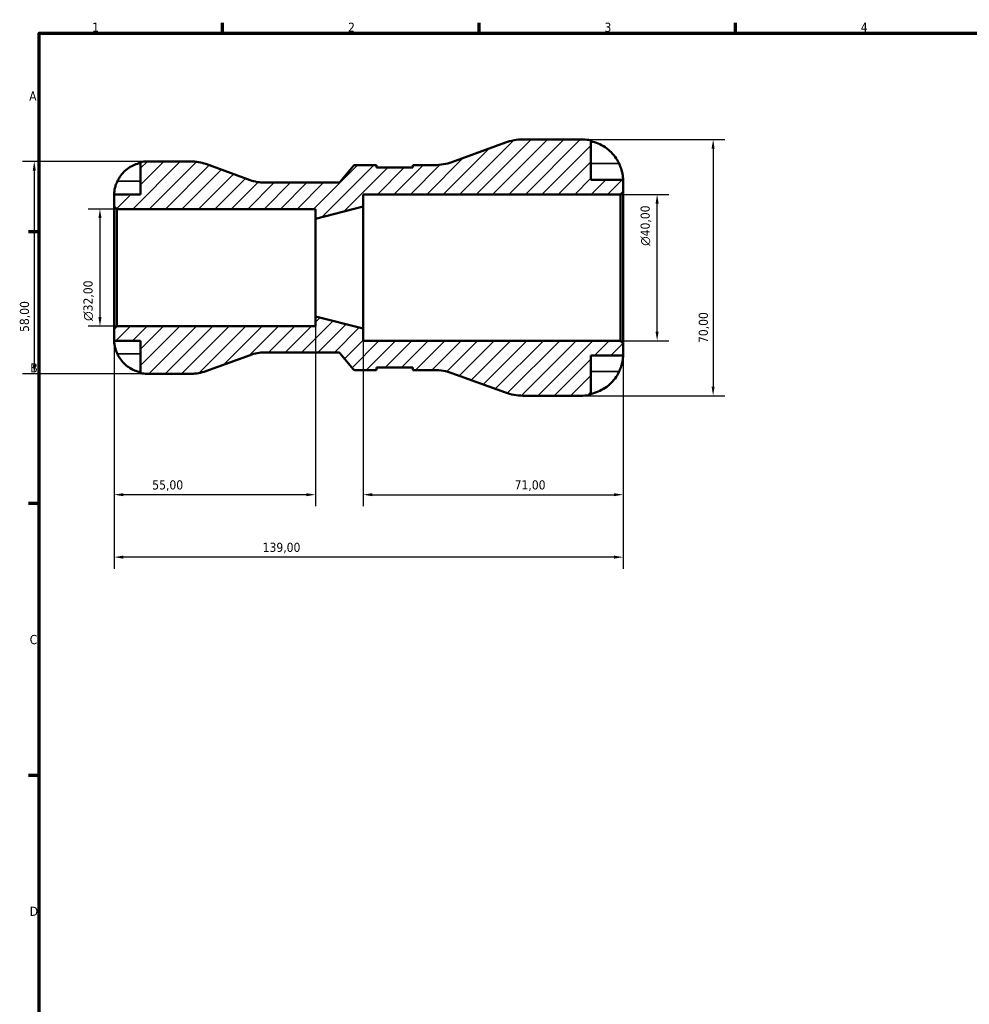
# Model space of a CAD drawing. Header units: millimetres. Extents: x 0 to 905, y 0 to 594.
# Tile 4 of 7: x 15 to 274, y 309 to 578. Entities that reach past the tile are written whole.
import ezdxf

# ---------------------------------------------------------------- set-up
doc = ezdxf.new("R2010")
doc.units = ezdxf.units.MM
for name, color, linetype, lineweight in [('Border (ISO)', 7, 'Continuous', 70), ('Dimension (ISO)', 7, 'Continuous', 25), ('Hatch (ISO)', 7, 'Continuous', 18), ('Visible (ISO)', 7, 'Continuous', 50), ('Visible Narrow (ISO)', 7, 'Continuous', 35)]:
    doc.layers.add(name, color=color, linetype=linetype, lineweight=lineweight)
doc.styles.add('Note Text (ISO)', font='tahoma.ttf')
doc.dimstyles.new('Default (ISO)', dxfattribs={"dimtxt": 2.5, "dimasz": 2.5, "dimexe": 3.175, "dimexo": 0, "dimgap": 0.762, "dimtad": 1, "dimrnd": 1e-08, "dimzin": 0, "dimtxsty": 'Note Text (ISO)', "dimcen": 0.09, "dimdle": 10, "dimclrd": 256, "dimclre": 256, "dimclrt": 232, "dimazin": 0, "dimtfac": 1.40208, "dimtmove": 0, "dimatfit": 3, "dimfxl": 1, "dimtolj": 1, "dimtzin": 0, "dimlwd": -1, "dimlwe": -1, "dimarcsym": 0})

# ---------------------------------------------------------------- blocks, each defined once
blk = doc.blocks.new('Borders Default Border')
at = {"layer": 'Border (ISO)'}
for p, q in [((70.08, 574), (70.08, 576.9)), ((140.17, 574), (140.17, 576.9)), ((210.25, 574), (210.25, 576.9)), ((20, 519.75), (17.1, 519.75)), ((20, 445.5), (17.1, 445.5)), ((20, 371.25), (17.1, 371.25))]:
    blk.add_line(p, q, dxfattribs=at)
at = {"layer": 'Border (ISO)', "flags": 128}
blk.add_lwpolyline([(20, 20), (20, 574), (821, 574), (821, 20), (20, 20)], dxfattribs=at)
at = {"layer": 'Border (ISO)', "color": 232, "true_color": 0xca0064, "char_height": 2.5, "attachment_point": 7, "style": 'Note Text (ISO)'}
for s, insert in [('1', (34.48, 574.4)), ('2', (104.37, 574.4)), ('3', (174.43, 574.35)), ('4', (244.42, 574.4)), ('A', (17.29, 555.62)), ('B', (17.59, 481.37)), ('C', (17.43, 407.08)), ('D', (17.43, 332.88))]:
    blk.add_mtext(s, dxfattribs=dict(at, insert=insert))
blk = doc.blocks.new('*D7')
at = {"layer": 'Defpoints', "color": 0, "transparency": 16777216}
for p in [(168.5, 545), (168.5, 475), (204.1, 475)]:
    blk.add_point(p, dxfattribs=at)
at = {"layer": 'Dimension (ISO)', "transparency": 16777216}
for p, q in [((168.5, 545), (207.27, 545)), ((204.1, 542.5), (204.1, 477.5)), ((168.5, 475), (207.27, 475))]:
    blk.add_line(p, q, dxfattribs=at)
for points in [[(203.68, 542.5), (204.51, 542.5), (204.1, 545)], [(203.68, 477.5), (204.51, 477.5), (204.1, 475)]]:
    blk.add_solid(points, dxfattribs=at)
at = {"layer": 'Dimension (ISO)', "color": 232, "true_color": 0xca0064, "transparency": 16777216, "insert": (200.16, 489.38), "char_height": 2.5, "attachment_point": 1, "rotation": 90, "style": 'Note Text (ISO)'}
blk.add_mtext('\\A1;70,00', dxfattribs=at)
blk = doc.blocks.new('*D8')
at = {"layer": 'Defpoints', "color": 0, "transparency": 16777216}
for p in [(178.8, 530), (188.8, 530), (178.8, 490)]:
    blk.add_point(p, dxfattribs=at)
at = {"layer": 'Dimension (ISO)', "transparency": 16777216}
for p, q in [((178.8, 530), (191.97, 530)), ((188.8, 492.5), (188.8, 527.5)), ((178.8, 490), (191.97, 490))]:
    blk.add_line(p, q, dxfattribs=at)
for points in [[(188.38, 527.5), (189.22, 527.5), (188.8, 530)], [(188.38, 492.5), (189.22, 492.5), (188.8, 490)]]:
    blk.add_solid(points, dxfattribs=at)
at = {"layer": 'Dimension (ISO)', "color": 232, "true_color": 0xca0064, "transparency": 16777216, "insert": (184.28, 515.94), "char_height": 2.5, "attachment_point": 1, "rotation": 90, "style": 'Note Text (ISO)'}
blk.add_mtext('\\A1;\\fAIGDT|b0|i0;\\H2.5000;\\ln\\fTahoma|b0|i0;\\H2.5000;40,00', dxfattribs=at)
blk = doc.blocks.new('*D9')
at = {"layer": 'Defpoints', "color": 0, "transparency": 16777216}
for p in [(95.5, 496.67), (40.5, 493.3), (40.5, 447.95)]:
    blk.add_point(p, dxfattribs=at)
at = {"layer": 'Dimension (ISO)', "transparency": 16777216}
for p, q in [((95.5, 496.67), (95.5, 444.77)), ((40.5, 493.3), (40.5, 444.77)), ((93, 447.95), (43, 447.95))]:
    blk.add_line(p, q, dxfattribs=at)
for points in [[(43, 448.36), (43, 447.53), (40.5, 447.95)], [(93, 448.36), (93, 447.53), (95.5, 447.95)]]:
    blk.add_solid(points, dxfattribs=at)
at = {"layer": 'Dimension (ISO)', "color": 232, "true_color": 0xca0064, "transparency": 16777216, "insert": (50.9, 451.88), "char_height": 2.5, "attachment_point": 1, "style": 'Note Text (ISO)'}
blk.add_mtext('\\A1;55,00', dxfattribs=at)
blk = doc.blocks.new('*D10')
at = {"layer": 'Defpoints', "color": 0, "transparency": 16777216}
for p in [(108.5, 493.33), (179.5, 489.3), (179.5, 447.95)]:
    blk.add_point(p, dxfattribs=at)
at = {"layer": 'Dimension (ISO)', "transparency": 16777216}
for p, q in [((108.5, 493.33), (108.5, 444.77)), ((179.5, 489.3), (179.5, 444.77)), ((111, 447.95), (177, 447.95))]:
    blk.add_line(p, q, dxfattribs=at)
for points in [[(111, 448.36), (111, 447.53), (108.5, 447.95)], [(177, 448.36), (177, 447.53), (179.5, 447.95)]]:
    blk.add_solid(points, dxfattribs=at)
at = {"layer": 'Dimension (ISO)', "color": 232, "true_color": 0xca0064, "transparency": 16777216, "insert": (149.88, 451.88), "char_height": 2.5, "attachment_point": 1, "style": 'Note Text (ISO)'}
blk.add_mtext('\\A1;71,00', dxfattribs=at)
blk = doc.blocks.new('*D11')
at = {"layer": 'Defpoints', "color": 0, "transparency": 16777216}
for p in [(40.5, 493.3), (179.5, 489.3), (40.5, 430.89)]:
    blk.add_point(p, dxfattribs=at)
at = {"layer": 'Dimension (ISO)', "transparency": 16777216}
for p, q in [((40.5, 493.3), (40.5, 427.71)), ((179.5, 489.3), (179.5, 427.71)), ((177, 430.89), (43, 430.89))]:
    blk.add_line(p, q, dxfattribs=at)
for points in [[(43, 431.3), (43, 430.47), (40.5, 430.89)], [(177, 431.3), (177, 430.47), (179.5, 430.89)]]:
    blk.add_solid(points, dxfattribs=at)
at = {"layer": 'Dimension (ISO)', "color": 232, "true_color": 0xca0064, "transparency": 16777216, "insert": (81.05, 434.82), "char_height": 2.5, "attachment_point": 1, "style": 'Note Text (ISO)'}
blk.add_mtext('\\A1;139,00', dxfattribs=at)
blk = doc.blocks.new('*D12')
at = {"layer": 'Defpoints', "color": 0, "transparency": 16777216}
for p in [(49.5, 539), (18.68, 481), (49.5, 481)]:
    blk.add_point(p, dxfattribs=at)
at = {"layer": 'Dimension (ISO)', "transparency": 16777216}
for p, q in [((49.5, 539), (15.5, 539)), ((18.68, 536.5), (18.68, 483.5)), ((49.5, 481), (15.5, 481))]:
    blk.add_line(p, q, dxfattribs=at)
for points in [[(18.26, 536.5), (19.1, 536.5), (18.68, 539)], [(18.26, 483.5), (19.1, 483.5), (18.68, 481)]]:
    blk.add_solid(points, dxfattribs=at)
at = {"layer": 'Dimension (ISO)', "color": 232, "true_color": 0xca0064, "transparency": 16777216, "insert": (14.74, 492.4), "char_height": 2.5, "attachment_point": 1, "rotation": 90, "style": 'Note Text (ISO)'}
blk.add_mtext('\\A1;58,00', dxfattribs=at)
blk = doc.blocks.new('*D13')
at = {"layer": 'Defpoints', "color": 0, "transparency": 16777216}
for p in [(41.2, 526), (36.62, 494), (41.2, 494)]:
    blk.add_point(p, dxfattribs=at)
at = {"layer": 'Dimension (ISO)', "transparency": 16777216}
for p, q in [((41.2, 526), (33.44, 526)), ((36.62, 523.5), (36.62, 496.5)), ((41.2, 494), (33.44, 494))]:
    blk.add_line(p, q, dxfattribs=at)
for points in [[(36.2, 523.5), (37.04, 523.5), (36.62, 526)], [(36.2, 496.5), (37.04, 496.5), (36.62, 494)]]:
    blk.add_solid(points, dxfattribs=at)
at = {"layer": 'Dimension (ISO)', "color": 232, "true_color": 0xca0064, "transparency": 16777216, "insert": (32.1, 495.44), "char_height": 2.5, "attachment_point": 1, "rotation": 90, "style": 'Note Text (ISO)'}
blk.add_mtext('\\A1;\\fAIGDT|b0|i0;\\H2.5000;\\ln\\fTahoma|b0|i0;\\H2.5000;32,00', dxfattribs=at)

msp = doc.modelspace()

# ---------------------------------------------------------------- hatches: boundary and pattern name
at = {"layer": 'Hatch (ISO)'}
h = msp.add_hatch(dxfattribs=at)
h.set_pattern_fill('ANSI31', color=256, scale=25.4, style=0)
h.set_pattern_definition([(45, (0, 0), (-2.245064, 2.245064), [])])
edge = h.paths.add_edge_path()
edge.add_ellipse((152.148, 489), major_axis=(-4.788, -13.156), ratio=1, start_angle=0, end_angle=20)
edge.add_line((152.148, 475), (168.5, 475))
edge.add_ellipse((168.5, 486), major_axis=(0, -11), ratio=1, start_angle=0, end_angle=11.53696)
edge.add_line((170.7, 475.222), (170.7, 486))
edge.add_line((170.7, 486), (179.5, 486))
edge.add_line((179.5, 486), (179.5, 489.3))
edge.add_line((179.5, 489.3), (178.8, 490))
edge.add_line((178.8, 490), (108.5, 490))
edge.add_line((108.5, 490), (108.5, 493.333))
edge.add_line((108.5, 493.333), (95.5, 496.667))
edge.add_line((95.5, 496.667), (95.5, 494))
edge.add_line((95.5, 494), (41.2, 494))
edge.add_line((41.2, 494), (40.5, 493.3))
edge.add_line((40.5, 493.3), (40.5, 490))
edge.add_line((40.5, 490), (47.7, 490))
edge.add_line((47.7, 490), (47.7, 481.182))
edge.add_ellipse((49.5, 490), major_axis=(-1.8, -8.818), ratio=1, start_angle=0, end_angle=11.53696)
edge.add_line((49.5, 481), (61.554, 481))
edge.add_ellipse((61.554, 492.6), major_axis=(0, -11.6), ratio=1, start_angle=0, end_angle=20)
edge.add_line((65.522, 481.7), (77.613, 486.1))
edge.add_ellipse((81.581, 475.2), major_axis=(-3.967, 10.9), ratio=1, start_angle=340, end_angle=360, ccw=False)
edge.add_line((81.581, 486.8), (101.767, 486.8))
edge.add_ellipse((101.767, 486.3), major_axis=(0, 0.5), ratio=1, start_angle=310, end_angle=360, ccw=False)
edge.add_line((102.15, 486.621), (105.878, 482.179))
edge.add_ellipse((106.261, 482.5), major_axis=(-0.383, -0.321), ratio=1, start_angle=0, end_angle=50)
edge.add_line((106.261, 482), (112.12, 482))
edge.add_line((112.12, 482), (112.12, 482.7))
edge.add_line((112.12, 482.7), (122.12, 482.7))
edge.add_line((122.12, 482.7), (122.12, 482))
edge.add_line((122.12, 482), (127.979, 482))
edge.add_ellipse((127.979, 468), major_axis=(0, 14), ratio=1, start_angle=340, end_angle=360, ccw=False)
edge.add_line((132.767, 481.156), (147.36, 475.844))
edge = h.paths.add_edge_path()
edge.add_ellipse((152.148, 531), major_axis=(0, 14), ratio=1, start_angle=0, end_angle=20)
edge.add_line((147.36, 544.156), (132.767, 538.844))
edge.add_ellipse((127.979, 552), major_axis=(4.788, -13.156), ratio=1, start_angle=340, end_angle=360, ccw=False)
edge.add_line((127.979, 538), (122.12, 538))
edge.add_line((122.12, 538), (122.12, 537.3))
edge.add_line((122.12, 537.3), (112.12, 537.3))
edge.add_line((112.12, 537.3), (112.12, 538))
edge.add_line((112.12, 538), (106.261, 538))
edge.add_ellipse((106.261, 537.5), major_axis=(0, 0.5), ratio=1, start_angle=0, end_angle=50)
edge.add_line((105.878, 537.821), (102.15, 533.379))
edge.add_ellipse((101.767, 533.7), major_axis=(0.383, -0.321), ratio=1, start_angle=310, end_angle=360, ccw=False)
edge.add_line((101.767, 533.2), (81.581, 533.2))
edge.add_ellipse((81.581, 544.8), major_axis=(0, -11.6), ratio=1, start_angle=340, end_angle=360, ccw=False)
edge.add_line((77.613, 533.9), (65.522, 538.3))
edge.add_ellipse((61.554, 527.4), major_axis=(3.967, 10.9), ratio=1, start_angle=0, end_angle=20)
edge.add_line((61.554, 539), (49.5, 539))
edge.add_ellipse((49.5, 530), major_axis=(0, 9), ratio=1, start_angle=0, end_angle=11.53696)
edge.add_line((47.7, 538.818), (47.7, 530))
edge.add_line((47.7, 530), (40.5, 530))
edge.add_line((40.5, 530), (40.5, 526.7))
edge.add_line((40.5, 526.7), (41.2, 526))
edge.add_line((41.2, 526), (95.5, 526))
edge.add_line((95.5, 526), (95.5, 523.333))
edge.add_line((95.5, 523.333), (108.5, 526.667))
edge.add_line((108.5, 526.667), (108.5, 530))
edge.add_line((108.5, 530), (178.8, 530))
edge.add_line((178.8, 530), (179.5, 530.7))
edge.add_line((179.5, 530.7), (179.5, 534))
edge.add_line((179.5, 534), (170.7, 534))
edge.add_line((170.7, 534), (170.7, 544.778))
edge.add_ellipse((168.5, 534), major_axis=(2.2, 10.778), ratio=1, start_angle=0, end_angle=11.53696)
edge.add_line((168.5, 545), (152.148, 545))

# ---------------------------------------------------------------- linework, layer by layer
at = {"layer": 'Visible (ISO)'}
for p, q in [((147.36, 544.156), (132.767, 538.844)), ((168.5, 545), (152.148, 545)), ((170.7, 534), (170.7, 544.778)), ((47.7, 538.818), (47.7, 530)), ((61.554, 539), (49.5, 539)), ((77.613, 533.9), (65.522, 538.3)), ((105.878, 537.821), (102.15, 533.379)), ((112.12, 538), (106.261, 538)), ((112.12, 537.3), (112.12, 538)), ((122.12, 537.3), (112.12, 537.3)), ((127.979, 538), (122.12, 538)), ((122.12, 538), (122.12, 537.3)), ((101.767, 533.2), (81.581, 533.2)), ((179.5, 534), (170.7, 534)), ((179.5, 530.7), (179.5, 534)), ((47.7, 530), (40.5, 530)), ((40.5, 530), (40.5, 526.7)), ((108.5, 526.667), (108.5, 530)), ((108.5, 530), (178.8, 530)), ((178.8, 530), (179.5, 530.7)), ((178.8, 530), (178.8, 490)), ((179.5, 489.3), (179.5, 530.7)), ((40.5, 526.7), (41.2, 526)), ((40.5, 526.7), (40.5, 493.3)), ((41.2, 526), (95.5, 526)), ((41.2, 494), (41.2, 526)), ((95.5, 523.333), (108.5, 526.667)), ((95.5, 526), (95.5, 523.333)), ((108.5, 493.333), (108.5, 526.667)), ((95.5, 496.667), (95.5, 523.333)), ((108.5, 493.333), (95.5, 496.667)), ((95.5, 496.667), (95.5, 494)), ((41.2, 494), (40.5, 493.3)), ((40.5, 493.3), (40.5, 490)), ((95.5, 494), (41.2, 494)), ((108.5, 490), (108.5, 493.333)), ((40.5, 490), (47.7, 490)), ((47.7, 490), (47.7, 481.182)), ((178.8, 490), (108.5, 490)), ((179.5, 489.3), (178.8, 490)), ((179.5, 486), (179.5, 489.3)), ((65.522, 481.7), (77.613, 486.1)), ((81.581, 486.8), (101.767, 486.8)), ((102.15, 486.621), (105.878, 482.179)), ((170.7, 475.222), (170.7, 486)), ((170.7, 486), (179.5, 486)), ((106.261, 482), (112.12, 482)), ((112.12, 482), (112.12, 482.7)), ((112.12, 482.7), (122.12, 482.7)), ((122.12, 482.7), (122.12, 482)), ((122.12, 482), (127.979, 482)), ((49.5, 481), (61.554, 481)), ((132.767, 481.156), (147.36, 475.844)), ((152.148, 475), (168.5, 475))]:
    msp.add_line(p, q, dxfattribs=at)
for centre, radius, start, end in [((152.148, 531), 14, 90, 110), ((168.5, 534), 11, 78.46304, 90), ((49.5, 530), 9, 90, 101.53696), ((61.554, 527.4), 11.6, 70, 90), ((127.979, 552), 14, 270, 290), ((106.261, 537.5), 0.5, 90, 140), ((81.581, 544.8), 11.6, 250, 270), ((101.767, 533.7), 0.5, 270, 320), ((81.581, 475.2), 11.6, 90, 110), ((101.767, 486.3), 0.5, 40, 90), ((61.554, 492.6), 11.6, 270, 290), ((106.261, 482.5), 0.5, 220, 270), ((127.979, 468), 14, 70, 90), ((49.5, 490), 9, 258.46304, 270), ((152.148, 489), 14, 250, 270), ((168.5, 486), 11, 270, 281.53696)]:
    msp.add_arc(centre, radius, start, end, dxfattribs=at)
for points, knots in [([(170.7, 544.498), (171.402, 544.354), (172.087, 544.137), (173.322, 543.623), (173.981, 543.276), (175.21, 542.45), (175.781, 541.972), (176.743, 541.005), (177.221, 540.428), (177.936, 539.351), (178.204, 538.872), (178.427, 538.4)], [0.20869846, 0.20869846, 0.20869846, 0.20869846, 0.40592351, 0.40592351, 0.60971369, 0.60971369, 0.81350387, 0.81350387, 1.01874272, 1.01874272, 1.1690704, 1.1690704, 1.1690704, 1.1690704]), ([(41.376, 533.6), (41.558, 533.988), (41.778, 534.38), (42.364, 535.262), (42.755, 535.735), (43.542, 536.525), (44.009, 536.917), (45.015, 537.593), (45.554, 537.877), (46.564, 538.297), (47.125, 538.474), (47.7, 538.592)], [4.42788405, 4.42788405, 4.42788405, 4.42788405, 4.5512464, 4.5512464, 4.71913293, 4.71913293, 4.88586959, 4.88586959, 5.05260626, 5.05260626, 5.21400469, 5.21400469, 5.21400469, 5.21400469]), ([(178.427, 538.4), (178.509, 538.226), (178.587, 538.05), (178.771, 537.609), (178.871, 537.343), (179.054, 536.801), (179.134, 536.528), (179.297, 535.888), (179.363, 535.54), (179.463, 534.854), (179.484, 534.55), (179.502, 534.115), (179.5, 534), (179.5, 534)], [-0.70472633, -0.70472633, -0.70472633, -0.70472633, -0.64778374, -0.64778374, -0.56216856, -0.56216856, -0.47065316, -0.47065316, -0.33884969, -0.33884969, -0.17426337, -0.17426337, 0, 0, 0, 0]), ([(40.5, 530), (40.5, 530), (40.499, 530.036), (40.502, 530.184), (40.505, 530.303), (40.531, 530.687), (40.563, 530.987), (40.677, 531.59), (40.739, 531.856), (40.872, 532.316), (40.931, 532.498), (41.057, 532.853), (41.123, 533.023), (41.252, 533.33), (41.312, 533.466), (41.376, 533.6)], [0, 0, 0, 0, 0.08783311, 0.08783311, 0.18435408, 0.18435408, 0.32279749, 0.32279749, 0.41754463, 0.41754463, 0.47774931, 0.47774931, 0.53276241, 0.53276241, 0.57681269, 0.57681269, 0.57681269, 0.57681269]), ([(41.376, 486.4), (41.308, 486.543), (41.244, 486.687), (41.094, 487.047), (41.014, 487.261), (40.865, 487.702), (40.799, 487.926), (40.665, 488.452), (40.611, 488.738), (40.53, 489.301), (40.513, 489.55), (40.498, 489.906), (40.5, 490), (40.5, 490)], [-0.57647647, -0.57647647, -0.57647647, -0.57647647, -0.52968676, -0.52968676, -0.46054026, -0.46054026, -0.38562403, -0.38562403, -0.27730827, -0.27730827, -0.14258086, -0.14258086, 0, 0, 0, 0]), ([(47.7, 481.408), (47.125, 481.526), (46.564, 481.703), (45.554, 482.123), (45.015, 482.407), (44.009, 483.083), (43.542, 483.475), (42.755, 484.265), (42.364, 484.738), (41.778, 485.62), (41.558, 486.012), (41.376, 486.4)], [0.17075309, 0.17075309, 0.17075309, 0.17075309, 0.33215152, 0.33215152, 0.49888818, 0.49888818, 0.66562485, 0.66562485, 0.83351137, 0.83351137, 0.95687373, 0.95687373, 0.95687373, 0.95687373]), ([(179.5, 486), (179.5, 486), (179.5, 485.962), (179.498, 485.806), (179.495, 485.682), (179.47, 485.258), (179.437, 484.902), (179.308, 484.175), (179.235, 483.847), (179.067, 483.242), (178.983, 482.978), (178.789, 482.436), (178.679, 482.16), (178.515, 481.791), (178.472, 481.695), (178.427, 481.6)], [-3.05421248, -3.05421248, -3.05421248, -3.05421248, -2.95408771, -2.95408771, -2.8458866, -2.8458866, -2.67373278, -2.67373278, -2.55359201, -2.55359201, -2.46484824, -2.46484824, -2.37395921, -2.37395921, -2.34193516, -2.34193516, -2.34193516, -2.34193516]), ([(178.427, 481.6), (178.204, 481.128), (177.936, 480.649), (177.221, 479.572), (176.743, 478.995), (175.781, 478.028), (175.21, 477.55), (173.981, 476.724), (173.322, 476.377), (172.087, 475.863), (171.402, 475.646), (170.7, 475.502)], [5.41538123, 5.41538123, 5.41538123, 5.41538123, 5.56570892, 5.56570892, 5.77094777, 5.77094777, 5.97473795, 5.97473795, 6.17852813, 6.17852813, 6.37575318, 6.37575318, 6.37575318, 6.37575318])]:
    msp.add_open_spline(points, degree=3, knots=knots, dxfattribs=at)
at = {"layer": 'Visible Narrow (ISO)'}
for p, q in [((178.04, 538.4), (171.086, 538.4)), ((41.692, 533.6), (47.384, 533.6)), ((41.692, 486.4), (47.384, 486.4)), ((178.04, 481.6), (171.086, 481.6))]:
    msp.add_line(p, q, dxfattribs=at)

# ---------------------------------------------------------------- block references
msp.add_blockref('Borders Default Border', (0, 0))

# ---------------------------------------------------------------- dimensions: what is measured, and where the dimension line sits
at = {"layer": 'Dimension (ISO)'}
for base, p1, p2, angle, picture, middle in [((204.097, 475), (168.5, 545), (168.5, 475), 90, '*D7', (204.097, 493.5)), ((18.68, 481), (49.5, 539), (49.5, 481), 90, '*D12', (18.68, 496.5)), ((40.5, 447.948), (95.5, 496.667), (40.5, 493.3), 180, '*D9', (55, 447.948)), ((40.5, 430.886), (179.5, 489.3), (40.5, 493.3), 180, '*D11', (86, 430.886)), ((179.5, 447.948), (108.5, 493.333), (179.5, 489.3), 180, '*D10', (154, 447.948))]:
    dim = msp.add_linear_dim(base=base, p1=p1, p2=p2, angle=angle, dimstyle='Default (ISO)', override={"dimdec": 2, "dimtp": 0, "dimtm": 0, "dimtdec": 2, "dimtofl": 0, "dimatfit": 1}, dxfattribs=at)
    dim.commit()
    dim.dimension.update_dxf_attribs({"geometry": picture, "text_midpoint": middle, "dimtype": 160})
for base, p1, p2, picture, middle in [((188.8, 530), (178.8, 490), (178.8, 530), '*D8', (188.8, 521.5)), ((36.619, 494), (41.2, 526), (41.2, 494), '*D13', (36.619, 501))]:
    dim = msp.add_linear_dim(base=base, p1=p1, p2=p2, angle=90, text='\\fAIGDT|b0|i0;\\H2.5000;\\ln\\fTahoma|b0|i0;\\H2.5000;<>', dimstyle='Default (ISO)', override={"dimdec": 2, "dimtp": 0, "dimtm": 0, "dimtdec": 2, "dimtofl": 0, "dimatfit": 1}, dxfattribs=at)
    dim.commit()
    dim.dimension.update_dxf_attribs({"geometry": picture, "text_midpoint": middle, "dimtype": 160})

doc.saveas('drawing.dxf')
